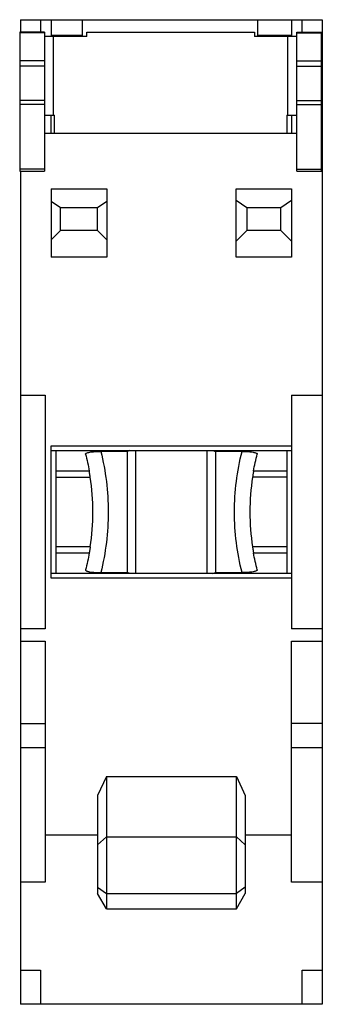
# Model space of a CAD drawing. Header units: millimetres. Extents: x -9.8 to 0, y 0 to 32.
import ezdxf

# ---------------------------------------------------------------- set-up
doc = ezdxf.new("R2010")
doc.units = ezdxf.units.MM

msp = doc.modelspace()

# ---------------------------------------------------------------- linework, layer by layer
at = {"color": 7, "linetype": 'Continuous', "lineweight": 25}
for p, q in [((-9.8, 32), (0, 32)), ((-9.8, 32), (-9.8, 31.6)), ((-9.15, 32), (-9.15, 31.6)), ((-8.8, 32), (-8.8, 31.45)), ((-7.8, 32), (-7.8, 31.45)), ((-2.1, 31.988), (-7.8, 31.988)), ((-2.1, 32), (-2.1, 31.45)), ((-1, 32), (-1, 31.45)), ((-0.65, 31.6), (-0.65, 32)), ((0, 32), (0, 9.131)), ((-9.825, 31.6), (-9.825, 27.08)), ((-9.025, 31.6), (-9.825, 31.6)), ((-9.025, 31.573), (-9.825, 31.573)), ((-9.025, 31.6), (-9.025, 27.08)), ((-7.65, 31.45), (-9.025, 31.45)), ((-8.8, 31.5), (-7.8, 31.5)), ((-8.725, 28.9), (-8.725, 31.45)), ((-7.65, 31.45), (-7.65, 31.6)), ((-7.65, 31.6), (-2.2, 31.6)), ((-2.2, 31.6), (-2.2, 31.45)), ((-0.825, 31.45), (-2.2, 31.45)), ((-2.1, 31.5), (-1, 31.5)), ((-1.125, 31.45), (-1.125, 28.9)), ((-0.825, 27.08), (-0.825, 31.6)), ((-0.825, 31.6), (-0.025, 31.6)), ((-0.825, 31.573), (-0.025, 31.573)), ((-0.025, 27.08), (-0.025, 31.6)), ((0, 30.965), (-0.025, 30.965)), ((-9.025, 30.658), (-9.825, 30.658)), ((-9.025, 30.485), (-9.825, 30.485)), ((-0.825, 30.658), (-0.025, 30.658)), ((-0.825, 30.485), (-0.025, 30.485)), ((-9.025, 29.379), (-9.825, 29.379)), ((-9.025, 29.242), (-9.825, 29.242)), ((-0.825, 29.379), (-0.025, 29.379)), ((-0.825, 29.242), (-0.025, 29.242)), ((-9.025, 28.9), (-8.7, 28.9)), ((-8.8, 28.3), (-8.8, 28.9)), ((-8.7, 28.3), (-8.7, 28.9)), ((-1.15, 28.9), (-0.825, 28.9)), ((-1.15, 28.9), (-1.15, 28.3)), ((-1, 28.9), (-1, 28.3)), ((-0.825, 28.3), (-9.025, 28.3)), ((0, 28.3), (-0.025, 28.3)), ((-9.025, 27.144), (-9.825, 27.144)), ((-9.825, 27.08), (-9.025, 27.08)), ((-9.8, 27.08), (-9.8, 0)), ((-0.825, 27.144), (-0.025, 27.144)), ((-0.825, 27.08), (-0.025, 27.08)), ((-8.8, 26.5), (-8.8, 24.278)), ((-8.8, 26.5), (-7, 26.5)), ((-7, 26.5), (-7, 24.278)), ((-2.8, 26.5), (-1, 26.5)), ((-2.8, 24.278), (-2.8, 26.5)), ((-1, 26.5), (-1, 24.278)), ((-8.8, 26.104), (-8.5, 25.894)), ((-7.3, 25.894), (-7, 26.104)), ((-2.8, 26.136), (-2.454, 25.894)), ((-1.346, 25.894), (-1, 26.136)), ((-8.5, 25.144), (-8.5, 25.894)), ((-8.5, 25.894), (-7.3, 25.894)), ((-7.3, 25.144), (-7.3, 25.894)), ((-2.454, 25.894), (-2.454, 25.144)), ((-2.454, 25.894), (-1.346, 25.894)), ((-1.346, 25.144), (-1.346, 25.894)), ((-8.5, 25.144), (-8.8, 24.844)), ((-7.3, 25.144), (-8.5, 25.144)), ((-7, 24.844), (-7.3, 25.144)), ((-2.454, 25.144), (-2.8, 24.798)), ((-1.346, 25.144), (-2.454, 25.144)), ((-1, 24.798), (-1.346, 25.144)), ((-7, 24.278), (-8.8, 24.278)), ((-1, 24.278), (-2.8, 24.278)), ((-9.8, 19.8), (-9, 19.8)), ((-9, 19.8), (-9, 12.2)), ((-1, 19.8), (0, 19.8)), ((-1, 19.8), (-1, 12.2)), ((-8.8, 18.15), (-1, 18.15)), ((-8.8, 13.85), (-8.8, 18.15)), ((-8.8, 18), (-1, 18)), ((-8.65, 18), (-8.65, 14)), ((-6.33, 17.97), (-7.193, 17.97)), ((-6.251, 18), (-6.33, 17.97)), ((-6.33, 14.03), (-6.33, 17.97)), ((-6.05, 14), (-6.05, 18)), ((-3.75, 18), (-3.75, 14)), ((-3.549, 18), (-3.47, 17.97)), ((-2.607, 17.97), (-3.47, 17.97)), ((-3.47, 17.97), (-3.47, 14.03)), ((-1.15, 18), (-1.15, 14)), ((-7.567, 17.329), (-8.65, 17.329)), ((-1.15, 17.329), (-2.233, 17.329)), ((-8.65, 17.132), (-7.535, 17.132)), ((-1.15, 17.132), (-2.265, 17.132)), ((-7.535, 14.868), (-8.65, 14.868)), ((-1.15, 14.868), (-2.265, 14.868)), ((-8.65, 14.671), (-7.567, 14.671)), ((-2.233, 14.671), (-1.15, 14.671)), ((-1, 14), (-8.8, 14)), ((-1, 13.85), (-8.8, 13.85)), ((-7.193, 14.03), (-6.33, 14.03)), ((-6.251, 14), (-6.33, 14.03)), ((-3.549, 14), (-3.47, 14.03)), ((-3.47, 14.03), (-2.607, 14.03)), ((-9, 12.2), (-9.8, 12.2)), ((0, 12.2), (-1, 12.2)), ((-9.8, 11.8), (-9, 11.8)), ((-9, 11.8), (-9, 3.965)), ((-1, 11.8), (0, 11.8)), ((-1, 3.965), (-1, 11.8)), ((-9.8, 9.131), (-9, 9.131)), ((0, 9.131), (-1, 9.131)), ((-9.8, 8.343), (-9, 8.343)), ((-1, 8.343), (0, 8.343)), ((0, 8.343), (0, 0)), ((-7.011, 7.4), (-7.3, 6.79)), ((-7.011, 7.4), (-7.011, 3.1)), ((-7.011, 7.4), (-2.789, 7.4)), ((-2.789, 3.1), (-2.789, 7.4)), ((-2.789, 7.4), (-2.5, 6.79)), ((-7.3, 6.79), (-7.3, 3.6)), ((-2.5, 6.79), (-2.5, 3.6)), ((-7.3, 5.5), (-9, 5.5)), ((-1, 5.5), (-2.5, 5.5)), ((-7.011, 5.439), (-7.3, 5.179)), ((-7.011, 5.439), (-2.789, 5.439)), ((-2.789, 5.439), (-2.5, 5.179)), ((-9, 3.965), (-9.8, 3.965)), ((0, 3.965), (-1, 3.965)), ((-7.3, 3.807), (-7.011, 3.6)), ((-7.011, 3.1), (-7.3, 3.6)), ((-7.011, 3.6), (-2.789, 3.6)), ((-2.5, 3.807), (-2.789, 3.6)), ((-2.789, 3.1), (-2.5, 3.6)), ((-7.011, 3.1), (-2.789, 3.1)), ((-9.8, 1.105), (-9.15, 1.105)), ((-9.15, 1.105), (-9.15, 0)), ((-0.65, 1.105), (0, 1.105)), ((-0.65, 0), (-0.65, 1.105)), ((0, 0), (-9.8, 0)), ((-8.5, 0.014), (-8.5, 0)), ((-8.5, 0.014), (-1.4, 0.014)), ((-1.4, 0.014), (-1.4, 0))]:
    msp.add_line(p, q, dxfattribs=at)
for centre, start, end in [((-15.05, 16), 351.4327, 8.5673), ((5.25, 16), 171.4327, 188.5673)]:
    msp.add_arc(centre, 7.6, start, end, dxfattribs=at)
for points, knots in [([(-7.687, 17.882), (-7.687, 17.886), (-7.687, 17.893), (-7.676, 17.905), (-7.654, 17.917), (-7.615, 17.931), (-7.554, 17.945), (-7.477, 17.956), (-7.389, 17.964), (-7.293, 17.969), (-7.227, 17.97), (-7.193, 17.97)], [0, 0, 0, 0, 0.08218, 0.165309, 0.250874, 0.373412, 0.499764, 0.620259, 0.748855, 0.873294, 1, 1, 1, 1]), ([(-7.193, 17.97), (-7.031, 17.324), (-6.95, 16.667), (-6.95, 15.333), (-7.031, 14.677), (-7.193, 14.03)], [0, 0, 0, 0, 0.5, 0.5, 1, 1, 1, 1]), ([(-2.607, 14.03), (-2.769, 14.676), (-2.85, 15.333), (-2.85, 16.667), (-2.769, 17.323), (-2.607, 17.97)], [0, 0, 0, 0, 0.5, 0.5, 1, 1, 1, 1]), ([(-2.607, 17.97), (-2.585, 17.97), (-2.541, 17.97), (-2.455, 17.967), (-2.351, 17.959), (-2.255, 17.947), (-2.186, 17.932), (-2.143, 17.916), (-2.114, 17.899), (-2.114, 17.888), (-2.113, 17.882)], [0, 0, 0, 0, 0.082397, 0.167297, 0.333032, 0.499583, 0.620418, 0.748878, 0.873544, 1, 1, 1, 1]), ([(-7.535, 17.132), (-7.537, 17.146), (-7.541, 17.172), (-7.546, 17.206), (-7.55, 17.231), (-7.553, 17.248), (-7.558, 17.276), (-7.564, 17.311), (-7.566, 17.323), (-7.567, 17.329)], [0, 0, 0, 0, 0.1521, 0.278324, 0.378632, 0.452994, 0.501387, 0.763484, 1, 1, 1, 1]), ([(-2.233, 17.329), (-2.233, 17.326), (-2.235, 17.319), (-2.239, 17.295), (-2.244, 17.262), (-2.254, 17.209), (-2.261, 17.163), (-2.265, 17.132)], [0, 0, 0, 0, 0.155496, 0.322458, 0.501048, 0.670353, 1, 1, 1, 1]), ([(-7.535, 14.868), (-7.537, 14.852), (-7.542, 14.821), (-7.549, 14.777), (-7.556, 14.732), (-7.564, 14.69), (-7.566, 14.677), (-7.567, 14.671)], [0, 0, 0, 0, 0.168748, 0.332695, 0.5011, 0.751137, 1, 1, 1, 1]), ([(-2.265, 14.868), (-2.263, 14.854), (-2.259, 14.828), (-2.254, 14.794), (-2.25, 14.769), (-2.247, 14.752), (-2.242, 14.724), (-2.236, 14.689), (-2.234, 14.677), (-2.233, 14.671)], [0, 0, 0, 0, 0.1521, 0.278324, 0.378632, 0.452994, 0.501387, 0.763484, 1, 1, 1, 1]), ([(-7.687, 14.118), (-7.687, 14.114), (-7.687, 14.106), (-7.675, 14.095), (-7.656, 14.084), (-7.627, 14.074), (-7.592, 14.064), (-7.54, 14.053), (-7.459, 14.043), (-7.338, 14.033), (-7.243, 14.031), (-7.193, 14.03)], [0, 0, 0, 0, 0.085639, 0.17146, 0.256635, 0.340333, 0.421782, 0.500329, 0.642334, 0.811819, 1, 1, 1, 1]), ([(-2.113, 14.118), (-2.113, 14.114), (-2.113, 14.107), (-2.124, 14.095), (-2.146, 14.083), (-2.185, 14.069), (-2.246, 14.055), (-2.323, 14.044), (-2.411, 14.036), (-2.507, 14.031), (-2.573, 14.03), (-2.607, 14.03)], [0, 0, 0, 0, 0.08218, 0.165309, 0.250874, 0.373412, 0.499764, 0.620259, 0.748855, 0.873294, 1, 1, 1, 1])]:
    msp.add_open_spline(points, degree=3, knots=knots, dxfattribs=at)
for points in [[(-7.687, 17.882), (-7.64, 17.699), (-7.6, 17.515), (-7.567, 17.329)], [(-2.233, 17.329), (-2.2, 17.515), (-2.16, 17.699), (-2.113, 17.882)], [(-7.567, 14.671), (-7.6, 14.485), (-7.64, 14.301), (-7.687, 14.118)], [(-2.113, 14.118), (-2.16, 14.301), (-2.2, 14.485), (-2.233, 14.671)], [(0, 9.131), (0, 9.038), (0, 8.797), (0, 8.495), (0, 8.343)]]:
    msp.add_open_spline(points, degree=3, dxfattribs=at)

doc.saveas('drawing.dxf')
